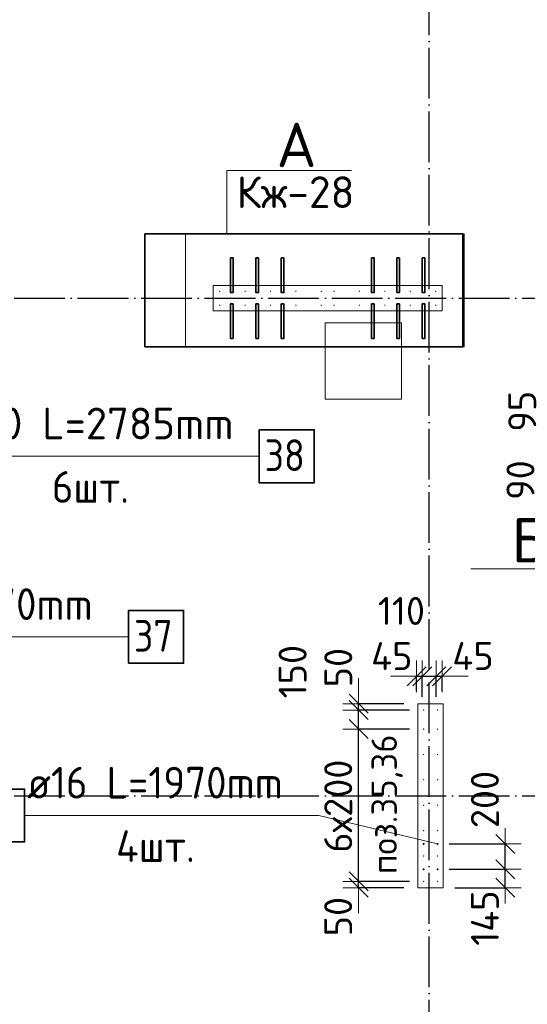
# Model space of a CAD drawing. Header units: millimetres. Extents: x -3725 to 93325, y -74170 to 82591.
# Tile 47 of 140: x 63476 to 67471, y 21696 to 29455. Entities that reach past the tile are written whole.
import ezdxf

# ---------------------------------------------------------------- set-up
doc = ezdxf.new("R2010")
doc.units = ezdxf.units.MM
doc.header["$PDMODE"] = 65
for name, pattern in [('______11', [500, 400, -50, 0, -50]), ('______3', [500, 400, -100]), ('______5', [1100, 800, -100, 100, -100])]:
    doc.linetypes.add(name, pattern=pattern)
for name, color, linetype, lineweight in [('Standard', 7, 'Continuous', 25), ('Арм.стержн. Выпуски', 180, 'Continuous', 35), ('Балка_ общее', 7, '______3', 13), ('Колонна (1)', 7, 'Continuous', 35), ('Колонна (2)', 7, 'Continuous', 35), ('Размерная линия_ общее', 7, 'Continuous', 13), ('Фундамент (1)', 7, 'Continuous', 35)]:
    doc.layers.add(name, color=color, linetype=linetype, lineweight=lineweight)
doc.layers.add('Осевая линия_ общее', color=7, linetype='______5', lineweight=13, true_color=0xa0a0a0)
doc.styles.add('ISOCPEUR', font='ISOCPEUR')
doc.dimstyles.new('DIMSTYLE_3', dxfattribs={"dimtxt": 220, "dimasz": 250, "dimexe": 0, "dimexo": 0, "dimgap": 110, "dimtad": 2, "dimdec": 0, "dimrnd": 5, "dimzin": 12, "dimdsep": 46, "dimtxsty": 'ISOCPEUR', "dimblk1": 'ALL_ML_STRICH', "dimblk2": 'ALL_ML_STRICH', "dimsah": 1, "dimcen": 0, "dimclrd": 7, "dimclre": 256, "dimclrt": 7, "dimadec": 0, "dimazin": 0, "dimtfac": 1, "dimtdec": 0, "dimtix": 1, "dimtmove": 2, "dimatfit": 3, "dimfxl": 0, "dimtzin": 0, "dimlwd": 0, "dimlwe": -3, "dimarcsym": 0})
doc.dimstyles.new('DIMSTYLE_5', dxfattribs={"dimtxt": 220, "dimasz": 250, "dimexe": 0, "dimexo": 0, "dimgap": 110, "dimtad": 2, "dimdec": 0, "dimrnd": 5, "dimzin": 12, "dimdsep": 46, "dimtxsty": 'ISOCPEUR', "dimblk1": 'ALL_ML_STRICH', "dimblk2": 'ALL_ML_STRICH', "dimsah": 1, "dimcen": 0, "dimclrd": 7, "dimclre": 256, "dimclrt": 7, "dimadec": 0, "dimazin": 0, "dimtfac": 1, "dimtdec": 0, "dimtix": 1, "dimtmove": 2, "dimatfit": 3, "dimfxl": 0, "dimtvp": 1.2, "dimtzin": 0, "dimlwd": 0, "dimlwe": -3, "dimarcsym": 0})

# ---------------------------------------------------------------- blocks, each defined once
blk = doc.blocks.new('ALL_ML_STRICH')
at = {"color": 0, "linetype": 'ByBlock', "lineweight": -2}
for p, q in [((0, -0.5), (0, 0.5)), ((-1, 0), (0.5, 0)), ((-0.3, -0.3), (0.3, 0.3))]:
    blk.add_line(p, q, dxfattribs=at)
blk = doc.blocks.new('*D303')
at = {"layer": 'DEFPOINTS', "color": 7, "linetype": 'Continuous', "lineweight": 13, "transparency": 33554687}
for p in [(66755, 22760), (66800, 22615), (67297.7, 22615)]:
    blk.add_point(p, dxfattribs=at)
at = {"layer": 'Размерная линия_ общее', "color": 253, "linetype": 'Continuous', "lineweight": -2, "true_color": 0xa0a0a0, "transparency": 33554687}
for p, q in [((66855, 22760), (67297.7, 22760)), ((66900, 22615), (67297.7, 22615))]:
    blk.add_line(p, q, dxfattribs=at)
at = {"layer": 'Размерная линия_ общее', "color": 7, "linetype": 'Continuous', "lineweight": -2, "transparency": 33554687}
blk.add_line((67297.7, 22615), (67297.7, 22760), dxfattribs=at)
at = {"layer": 'Размерная линия_ общее', "color": 7, "linetype": 'Continuous', "lineweight": 13, "transparency": 33554687, "xscale": 250, "yscale": 250, "zscale": 250}
for p, rotation in [((67297.7, 22760), 90), ((67297.7, 22615), 270)]:
    blk.add_blockref('ALL_ML_STRICH', p, dxfattribs=dict(at, rotation=rotation))
at = {"layer": 'Размерная линия_ общее', "color": 7, "linetype": 'Continuous', "lineweight": 13, "transparency": 33554687, "insert": (67137.5, 22375.5), "char_height": 220, "width": 660, "attachment_point": 5, "rotation": 90, "style": 'ISOCPEUR'}
blk.add_mtext('\\A1;{145}', dxfattribs=at)
blk = doc.blocks.new('*D304')
at = {"layer": 'DEFPOINTS', "color": 7, "linetype": 'Continuous', "lineweight": 13, "transparency": 33554687}
for p in [(66755, 22960), (66755, 22760), (67297.7, 22760)]:
    blk.add_point(p, dxfattribs=at)
at = {"layer": 'Размерная линия_ общее', "color": 253, "linetype": 'Continuous', "lineweight": -2, "true_color": 0xa0a0a0, "transparency": 33554687}
for p, q in [((66855, 22960), (67297.7, 22960)), ((66855, 22760), (67297.7, 22760))]:
    blk.add_line(p, q, dxfattribs=at)
at = {"layer": 'Размерная линия_ общее', "color": 7, "linetype": 'Continuous', "lineweight": -2, "transparency": 33554687}
blk.add_line((67297.7, 22760), (67297.7, 22960), dxfattribs=at)
at = {"layer": 'Размерная линия_ общее', "color": 7, "linetype": 'Continuous', "lineweight": 13, "transparency": 33554687, "xscale": 250, "yscale": 250, "zscale": 250}
for p, rotation in [((67297.7, 22960), 90), ((67297.7, 22760), 270)]:
    blk.add_blockref('ALL_ML_STRICH', p, dxfattribs=dict(at, rotation=rotation))
at = {"layer": 'Размерная линия_ общее', "color": 7, "linetype": 'Continuous', "lineweight": 13, "transparency": 33554687, "insert": (67137.6, 23310.1), "char_height": 220, "width": 660, "attachment_point": 5, "rotation": 90, "style": 'ISOCPEUR'}
blk.add_mtext('\\A1;{200}', dxfattribs=at)
blk = doc.blocks.new('СЛОЖНЫЙ_ОБЪЕКТ_6')
at = {"layer": 'Осевая линия_ общее', "color": 253, "linetype": '______11', "lineweight": -3, "true_color": 0xa0a0a0, "transparency": 33554687}
for p, q in [((66700, 15830), (66700, 40010)), ((56930, 27260), (76830, 27260)), ((56930, 23340), (76830, 23340))]:
    blk.add_line(p, q, dxfattribs=at)
blk = doc.blocks.new('*D598')
at = {"layer": 'DEFPOINTS', "color": 7, "linetype": 'Continuous', "lineweight": 13, "transparency": 33554687}
for p in [(66645, 22665), (66143, 22615), (66600, 22615)]:
    blk.add_point(p, dxfattribs=at)
at = {"layer": 'Размерная линия_ общее', "color": 253, "linetype": 'Continuous', "lineweight": -2, "true_color": 0xa0a0a0, "transparency": 33554687}
for p, q in [((66545, 22665), (66143, 22665)), ((66500, 22615), (66143, 22615))]:
    blk.add_line(p, q, dxfattribs=at)
at = {"layer": 'Размерная линия_ общее', "color": 7, "linetype": 'Continuous', "lineweight": -2, "transparency": 33554687}
blk.add_line((66143, 22615), (66143, 22665), dxfattribs=at)
at = {"layer": 'Размерная линия_ общее', "color": 7, "linetype": 'Continuous', "lineweight": 13, "transparency": 33554687, "xscale": 250, "yscale": 250, "zscale": 250}
for p, rotation in [((66143, 22615), 270), ((66143, 22665), 90)]:
    blk.add_blockref('ALL_ML_STRICH', p, dxfattribs=dict(at, rotation=rotation))
at = {"layer": 'Размерная линия_ общее', "color": 7, "linetype": 'Continuous', "lineweight": 13, "transparency": 33554687, "insert": (65982.7, 22387.5), "char_height": 220, "width": 440, "attachment_point": 5, "rotation": 90, "style": 'ISOCPEUR'}
blk.add_mtext('\\A1;{50}', dxfattribs=at)
blk = doc.blocks.new('*D599')
at = {"layer": 'DEFPOINTS', "color": 7, "linetype": 'Continuous', "lineweight": 13, "transparency": 33554687}
for p in [(66645, 23865), (66143, 22665), (66645, 22665)]:
    blk.add_point(p, dxfattribs=at)
at = {"layer": 'Размерная линия_ общее', "color": 253, "linetype": 'Continuous', "lineweight": -2, "true_color": 0xa0a0a0, "transparency": 33554687}
for p, q in [((66545, 23865), (66143, 23865)), ((66545, 22665), (66143, 22665))]:
    blk.add_line(p, q, dxfattribs=at)
at = {"layer": 'Размерная линия_ общее', "color": 7, "linetype": 'Continuous', "lineweight": -2, "transparency": 33554687}
blk.add_line((66143, 22665), (66143, 23865), dxfattribs=at)
at = {"layer": 'Размерная линия_ общее', "color": 7, "linetype": 'Continuous', "lineweight": 13, "transparency": 33554687, "xscale": 250, "yscale": 250, "zscale": 250}
for p, rotation in [((66143, 23865), 90), ((66143, 22665), 270)]:
    blk.add_blockref('ALL_ML_STRICH', p, dxfattribs=dict(at, rotation=rotation))
at = {"layer": 'Размерная линия_ общее', "color": 7, "linetype": 'Continuous', "lineweight": 13, "transparency": 33554687, "insert": (65873, 22891), "char_height": 220, "width": 11, "attachment_point": 1, "rotation": 90, "line_spacing_factor": 0.60241, "style": 'ISOCPEUR'}
blk.add_mtext('6х200', dxfattribs=at)
blk = doc.blocks.new('*D600')
at = {"layer": 'DEFPOINTS', "color": 7, "linetype": 'Continuous', "lineweight": 13, "transparency": 33554687}
for p in [(66645, 24015), (66143, 23865), (66645, 23865)]:
    blk.add_point(p, dxfattribs=at)
at = {"layer": 'Размерная линия_ общее', "color": 253, "linetype": 'Continuous', "lineweight": -2, "true_color": 0xa0a0a0, "transparency": 33554687}
for p, q in [((66545, 24015), (66143, 24015)), ((66545, 23865), (66143, 23865))]:
    blk.add_line(p, q, dxfattribs=at)
at = {"layer": 'Размерная линия_ общее', "color": 7, "linetype": 'Continuous', "lineweight": -2, "transparency": 33554687}
blk.add_line((66143, 23865), (66143, 24015), dxfattribs=at)
at = {"layer": 'Размерная линия_ общее', "color": 7, "linetype": 'Continuous', "lineweight": 13, "transparency": 33554687, "xscale": 250, "yscale": 250, "zscale": 250}
for p, rotation in [((66143, 24015), 90), ((66143, 23865), 270)]:
    blk.add_blockref('ALL_ML_STRICH', p, dxfattribs=dict(at, rotation=rotation))
at = {"layer": 'Размерная линия_ общее', "color": 7, "linetype": 'Continuous', "lineweight": 13, "transparency": 33554687, "insert": (65624.1, 24317.7), "char_height": 220, "width": 660, "attachment_point": 5, "rotation": 90, "style": 'ISOCPEUR'}
blk.add_mtext('\\A1;{150}', dxfattribs=at)
blk = doc.blocks.new('*D601')
at = {"layer": 'DEFPOINTS', "color": 7, "linetype": 'Continuous', "lineweight": 13, "transparency": 33554687}
for p in [(66600, 24065), (66143, 24015), (66645, 24015)]:
    blk.add_point(p, dxfattribs=at)
at = {"layer": 'Размерная линия_ общее', "color": 253, "linetype": 'Continuous', "lineweight": -2, "true_color": 0xa0a0a0, "transparency": 33554687}
for p, q in [((66500, 24065), (66143, 24065)), ((66545, 24015), (66143, 24015))]:
    blk.add_line(p, q, dxfattribs=at)
at = {"layer": 'Размерная линия_ общее', "color": 7, "linetype": 'Continuous', "lineweight": -2, "transparency": 33554687}
blk.add_line((66143, 24015), (66143, 24065), dxfattribs=at)
at = {"layer": 'Размерная линия_ общее', "color": 7, "linetype": 'Continuous', "lineweight": 13, "transparency": 33554687, "xscale": 250, "yscale": 250, "zscale": 250}
for p, rotation in [((66143, 24015), 270), ((66143, 24065), 90)]:
    blk.add_blockref('ALL_ML_STRICH', p, dxfattribs=dict(at, rotation=rotation))
at = {"layer": 'Размерная линия_ общее', "color": 7, "linetype": 'Continuous', "lineweight": 13, "transparency": 33554687, "insert": (65983.4, 24349.4), "char_height": 220, "width": 440, "attachment_point": 5, "rotation": 90, "style": 'ISOCPEUR'}
blk.add_mtext('\\A1;{50}', dxfattribs=at)
blk = doc.blocks.new('*D751')
at = {"layer": 'DEFPOINTS', "color": 7, "linetype": 'Continuous', "lineweight": 13, "transparency": 33554687}
for p in [(68365, 26095), (67931.7, 26005.5), (68365, 26005.5)]:
    blk.add_point(p, dxfattribs=at)
at = {"layer": 'Размерная линия_ общее', "color": 253, "linetype": 'Continuous', "lineweight": -2, "true_color": 0xa0a0a0, "transparency": 33554687}
for p, q in [((68265, 26095), (67931.7, 26095)), ((68265, 26005.5), (67931.7, 26005.5))]:
    blk.add_line(p, q, dxfattribs=at)
at = {"layer": 'Размерная линия_ общее', "color": 7, "linetype": 'Continuous', "lineweight": -2, "transparency": 33554687}
blk.add_line((67931.7, 26005.5), (67931.7, 26095), dxfattribs=at)
at = {"layer": 'Размерная линия_ общее', "color": 7, "linetype": 'Continuous', "lineweight": 13, "transparency": 33554687, "xscale": 250, "yscale": 250, "zscale": 250}
for p, rotation in [((67931.7, 26005.5), 270), ((67931.7, 26095), 90)]:
    blk.add_blockref('ALL_ML_STRICH', p, dxfattribs=dict(at, rotation=rotation))
at = {"layer": 'Размерная линия_ общее', "color": 7, "linetype": 'Continuous', "lineweight": 13, "transparency": 33554687, "insert": (67417.2, 25827.3), "char_height": 220, "width": 440, "attachment_point": 5, "rotation": 90, "style": 'ISOCPEUR'}
blk.add_mtext('\\A1;{90}', dxfattribs=at)
blk = doc.blocks.new('*D752')
at = {"layer": 'DEFPOINTS', "color": 7, "linetype": 'Continuous', "lineweight": 13, "transparency": 33554687}
for p in [(68365, 26190), (67931.7, 26095), (68365, 26095)]:
    blk.add_point(p, dxfattribs=at)
at = {"layer": 'Размерная линия_ общее', "color": 253, "linetype": 'Continuous', "lineweight": -2, "true_color": 0xa0a0a0, "transparency": 33554687}
for p, q in [((68265, 26190), (67931.7, 26190)), ((68265, 26095), (67931.7, 26095))]:
    blk.add_line(p, q, dxfattribs=at)
at = {"layer": 'Размерная линия_ общее', "color": 7, "linetype": 'Continuous', "lineweight": -2, "transparency": 33554687}
blk.add_line((67931.7, 26095), (67931.7, 26190), dxfattribs=at)
at = {"layer": 'Размерная линия_ общее', "color": 7, "linetype": 'Continuous', "lineweight": 13, "transparency": 33554687, "xscale": 250, "yscale": 250, "zscale": 250}
for p, rotation in [((67931.7, 26095), 270), ((67931.7, 26190), 90)]:
    blk.add_blockref('ALL_ML_STRICH', p, dxfattribs=dict(at, rotation=rotation))
at = {"layer": 'Размерная линия_ общее', "color": 7, "linetype": 'Continuous', "lineweight": 13, "transparency": 33554687, "insert": (67431.3, 26369.1), "char_height": 220, "width": 440, "attachment_point": 5, "rotation": 90, "style": 'ISOCPEUR'}
blk.add_mtext('\\A1;{95}', dxfattribs=at)
blk = doc.blocks.new('*D792')
at = {"layer": 'DEFPOINTS', "color": 7, "linetype": 'Continuous', "lineweight": 13, "transparency": 33554687}
for p in [(66600, 24280.9), (66600, 24065), (66645, 24020)]:
    blk.add_point(p, dxfattribs=at)
at = {"layer": 'Размерная линия_ общее', "color": 253, "linetype": 'Continuous', "lineweight": -2, "true_color": 0xa0a0a0, "transparency": 33554687}
for p, q in [((66600, 24165), (66600, 24280.9)), ((66645, 24120), (66645, 24280.9))]:
    blk.add_line(p, q, dxfattribs=at)
at = {"layer": 'Размерная линия_ общее', "color": 7, "linetype": 'Continuous', "lineweight": -2, "transparency": 33554687}
blk.add_line((66600, 24280.9), (66645, 24280.9), dxfattribs=at)
at = {"layer": 'Размерная линия_ общее', "color": 7, "linetype": 'Continuous', "lineweight": 13, "transparency": 33554687, "xscale": 250, "yscale": 250, "zscale": 250}
blk.add_blockref('ALL_ML_STRICH', (66645, 24280.9), dxfattribs=at)
at = {"layer": 'Размерная линия_ общее', "color": 7, "linetype": 'Continuous', "lineweight": 13, "transparency": 33554687, "xscale": 250, "yscale": 250, "zscale": 250, "rotation": 180}
blk.add_blockref('ALL_ML_STRICH', (66600, 24280.9), dxfattribs=at)
at = {"layer": 'Размерная линия_ общее', "color": 7, "linetype": 'Continuous', "lineweight": 13, "transparency": 33554687, "insert": (66404.7, 24440.1), "char_height": 220, "width": 440, "attachment_point": 5, "style": 'ISOCPEUR'}
blk.add_mtext('\\A1;{45}', dxfattribs=at)
blk = doc.blocks.new('*D793')
at = {"layer": 'DEFPOINTS', "color": 7, "linetype": 'Continuous', "lineweight": 13, "transparency": 33554687}
for p in [(66645, 24280.9), (66645, 24020), (66755, 24020)]:
    blk.add_point(p, dxfattribs=at)
at = {"layer": 'Размерная линия_ общее', "color": 253, "linetype": 'Continuous', "lineweight": -2, "true_color": 0xa0a0a0, "transparency": 33554687}
for p, q in [((66645, 24120), (66645, 24280.9)), ((66755, 24120), (66755, 24280.9))]:
    blk.add_line(p, q, dxfattribs=at)
at = {"layer": 'Размерная линия_ общее', "color": 7, "linetype": 'Continuous', "lineweight": -2, "transparency": 33554687}
blk.add_line((66645, 24280.9), (66755, 24280.9), dxfattribs=at)
at = {"layer": 'Размерная линия_ общее', "color": 7, "linetype": 'Continuous', "lineweight": 13, "transparency": 33554687, "xscale": 250, "yscale": 250, "zscale": 250}
blk.add_blockref('ALL_ML_STRICH', (66755, 24280.9), dxfattribs=at)
at = {"layer": 'Размерная линия_ общее', "color": 7, "linetype": 'Continuous', "lineweight": 13, "transparency": 33554687, "xscale": 250, "yscale": 250, "zscale": 250, "rotation": 180}
blk.add_blockref('ALL_ML_STRICH', (66645, 24280.9), dxfattribs=at)
at = {"layer": 'Размерная линия_ общее', "color": 7, "linetype": 'Continuous', "lineweight": 13, "transparency": 33554687, "insert": (66480.6, 24795.8), "char_height": 220, "width": 660, "attachment_point": 5, "style": 'ISOCPEUR'}
blk.add_mtext('\\A1;{110}', dxfattribs=at)
blk = doc.blocks.new('*D794')
at = {"layer": 'DEFPOINTS', "color": 7, "linetype": 'Continuous', "lineweight": 13, "transparency": 33554687}
for p in [(66755, 24280.9), (66800, 24065), (66755, 24020)]:
    blk.add_point(p, dxfattribs=at)
at = {"layer": 'Размерная линия_ общее', "color": 253, "linetype": 'Continuous', "lineweight": -2, "true_color": 0xa0a0a0, "transparency": 33554687}
for p, q in [((66755, 24120), (66755, 24280.9)), ((66800, 24165), (66800, 24280.9))]:
    blk.add_line(p, q, dxfattribs=at)
at = {"layer": 'Размерная линия_ общее', "color": 7, "linetype": 'Continuous', "lineweight": -2, "transparency": 33554687}
blk.add_line((66755, 24280.9), (66800, 24280.9), dxfattribs=at)
at = {"layer": 'Размерная линия_ общее', "color": 7, "linetype": 'Continuous', "lineweight": 13, "transparency": 33554687, "xscale": 250, "yscale": 250, "zscale": 250}
blk.add_blockref('ALL_ML_STRICH', (66800, 24280.9), dxfattribs=at)
at = {"layer": 'Размерная линия_ общее', "color": 7, "linetype": 'Continuous', "lineweight": 13, "transparency": 33554687, "xscale": 250, "yscale": 250, "zscale": 250, "rotation": 180}
blk.add_blockref('ALL_ML_STRICH', (66755, 24280.9), dxfattribs=at)
at = {"layer": 'Размерная линия_ общее', "color": 7, "linetype": 'Continuous', "lineweight": 13, "transparency": 33554687, "insert": (67043.9, 24440.8), "char_height": 220, "width": 440, "attachment_point": 5, "style": 'ISOCPEUR'}
blk.add_mtext('\\A1;{45}', dxfattribs=at)

msp = doc.modelspace()

# ---------------------------------------------------------------- hatches: boundary and pattern name
at = {"layer": 'Арм.стержн. Выпуски', "linetype": 'Continuous', "lineweight": 35, "transparency": 33554687}
for color, points in [(4, [(65055, 27315), (65054.6, 27316.9), (65053.5, 27318.5), (65051.9, 27319.6), (65050, 27320), (65048.1, 27319.6), (65046.5, 27318.5), (65045.4, 27316.9), (65045, 27315), (65045.4, 27313.1), (65046.5, 27311.5), (65048.1, 27310.4), (65050, 27310), (65051.9, 27310.4), (65053.5, 27311.5), (65054.6, 27313.1)]), (4, [(65255, 27315), (65254.6, 27316.9), (65253.5, 27318.5), (65251.9, 27319.6), (65250, 27320), (65248.1, 27319.6), (65246.5, 27318.5), (65245.4, 27316.9), (65245, 27315), (65245.4, 27313.1), (65246.5, 27311.5), (65248.1, 27310.4), (65250, 27310), (65251.9, 27310.4), (65253.5, 27311.5), (65254.6, 27313.1)]), (4, [(65455, 27315), (65454.6, 27316.9), (65453.5, 27318.5), (65451.9, 27319.6), (65450, 27320), (65448.1, 27319.6), (65446.5, 27318.5), (65445.4, 27316.9), (65445, 27315), (65445.4, 27313.1), (65446.5, 27311.5), (65448.1, 27310.4), (65450, 27310), (65451.9, 27310.4), (65453.5, 27311.5), (65454.6, 27313.1)]), (4, [(65655, 27315), (65654.6, 27316.9), (65653.5, 27318.5), (65651.9, 27319.6), (65650, 27320), (65648.1, 27319.6), (65646.5, 27318.5), (65645.4, 27316.9), (65645, 27315), (65645.4, 27313.1), (65646.5, 27311.5), (65648.1, 27310.4), (65650, 27310), (65651.9, 27310.4), (65653.5, 27311.5), (65654.6, 27313.1)]), (4, [(65855, 27315), (65854.6, 27316.9), (65853.5, 27318.5), (65851.9, 27319.6), (65850, 27320), (65848.1, 27319.6), (65846.5, 27318.5), (65845.4, 27316.9), (65845, 27315), (65845.4, 27313.1), (65846.5, 27311.5), (65848.1, 27310.4), (65850, 27310), (65851.9, 27310.4), (65853.5, 27311.5), (65854.6, 27313.1)]), (4, [(65955, 27315), (65954.6, 27316.9), (65953.5, 27318.5), (65951.9, 27319.6), (65950, 27320), (65948.1, 27319.6), (65946.5, 27318.5), (65945.4, 27316.9), (65945, 27315), (65945.4, 27313.1), (65946.5, 27311.5), (65948.1, 27310.4), (65950, 27310), (65951.9, 27310.4), (65953.5, 27311.5), (65954.6, 27313.1)]), (4, [(66155, 27315), (66154.6, 27316.9), (66153.5, 27318.5), (66151.9, 27319.6), (66150, 27320), (66148.1, 27319.6), (66146.5, 27318.5), (66145.4, 27316.9), (66145, 27315), (66145.4, 27313.1), (66146.5, 27311.5), (66148.1, 27310.4), (66150, 27310), (66151.9, 27310.4), (66153.5, 27311.5), (66154.6, 27313.1)]), (4, [(66355, 27315), (66354.6, 27316.9), (66353.5, 27318.5), (66351.9, 27319.6), (66350, 27320), (66348.1, 27319.6), (66346.5, 27318.5), (66345.4, 27316.9), (66345, 27315), (66345.4, 27313.1), (66346.5, 27311.5), (66348.1, 27310.4), (66350, 27310), (66351.9, 27310.4), (66353.5, 27311.5), (66354.6, 27313.1)]), (4, [(66555, 27315), (66554.6, 27316.9), (66553.5, 27318.5), (66551.9, 27319.6), (66550, 27320), (66548.1, 27319.6), (66546.5, 27318.5), (66545.4, 27316.9), (66545, 27315), (66545.4, 27313.1), (66546.5, 27311.5), (66548.1, 27310.4), (66550, 27310), (66551.9, 27310.4), (66553.5, 27311.5), (66554.6, 27313.1)]), (4, [(66755, 27315), (66754.6, 27316.9), (66753.5, 27318.5), (66751.9, 27319.6), (66750, 27320), (66748.1, 27319.6), (66746.5, 27318.5), (66745.4, 27316.9), (66745, 27315), (66745.4, 27313.1), (66746.5, 27311.5), (66748.1, 27310.4), (66750, 27310), (66751.9, 27310.4), (66753.5, 27311.5), (66754.6, 27313.1)]), (4, [(65055, 27205), (65054.6, 27206.9), (65053.5, 27208.5), (65051.9, 27209.6), (65050, 27210), (65048.1, 27209.6), (65046.5, 27208.5), (65045.4, 27206.9), (65045, 27205), (65045.4, 27203.1), (65046.5, 27201.5), (65048.1, 27200.4), (65050, 27200), (65051.9, 27200.4), (65053.5, 27201.5), (65054.6, 27203.1)]), (4, [(65255, 27205), (65254.6, 27206.9), (65253.5, 27208.5), (65251.9, 27209.6), (65250, 27210), (65248.1, 27209.6), (65246.5, 27208.5), (65245.4, 27206.9), (65245, 27205), (65245.4, 27203.1), (65246.5, 27201.5), (65248.1, 27200.4), (65250, 27200), (65251.9, 27200.4), (65253.5, 27201.5), (65254.6, 27203.1)]), (4, [(65455, 27205), (65454.6, 27206.9), (65453.5, 27208.5), (65451.9, 27209.6), (65450, 27210), (65448.1, 27209.6), (65446.5, 27208.5), (65445.4, 27206.9), (65445, 27205), (65445.4, 27203.1), (65446.5, 27201.5), (65448.1, 27200.4), (65450, 27200), (65451.9, 27200.4), (65453.5, 27201.5), (65454.6, 27203.1)]), (4, [(65655, 27205), (65654.6, 27206.9), (65653.5, 27208.5), (65651.9, 27209.6), (65650, 27210), (65648.1, 27209.6), (65646.5, 27208.5), (65645.4, 27206.9), (65645, 27205), (65645.4, 27203.1), (65646.5, 27201.5), (65648.1, 27200.4), (65650, 27200), (65651.9, 27200.4), (65653.5, 27201.5), (65654.6, 27203.1)]), (4, [(65855, 27205), (65854.6, 27206.9), (65853.5, 27208.5), (65851.9, 27209.6), (65850, 27210), (65848.1, 27209.6), (65846.5, 27208.5), (65845.4, 27206.9), (65845, 27205), (65845.4, 27203.1), (65846.5, 27201.5), (65848.1, 27200.4), (65850, 27200), (65851.9, 27200.4), (65853.5, 27201.5), (65854.6, 27203.1)]), (4, [(65955, 27205), (65954.6, 27206.9), (65953.5, 27208.5), (65951.9, 27209.6), (65950, 27210), (65948.1, 27209.6), (65946.5, 27208.5), (65945.4, 27206.9), (65945, 27205), (65945.4, 27203.1), (65946.5, 27201.5), (65948.1, 27200.4), (65950, 27200), (65951.9, 27200.4), (65953.5, 27201.5), (65954.6, 27203.1)]), (4, [(66155, 27205), (66154.6, 27206.9), (66153.5, 27208.5), (66151.9, 27209.6), (66150, 27210), (66148.1, 27209.6), (66146.5, 27208.5), (66145.4, 27206.9), (66145, 27205), (66145.4, 27203.1), (66146.5, 27201.5), (66148.1, 27200.4), (66150, 27200), (66151.9, 27200.4), (66153.5, 27201.5), (66154.6, 27203.1)]), (4, [(66355, 27205), (66354.6, 27206.9), (66353.5, 27208.5), (66351.9, 27209.6), (66350, 27210), (66348.1, 27209.6), (66346.5, 27208.5), (66345.4, 27206.9), (66345, 27205), (66345.4, 27203.1), (66346.5, 27201.5), (66348.1, 27200.4), (66350, 27200), (66351.9, 27200.4), (66353.5, 27201.5), (66354.6, 27203.1)]), (4, [(66555, 27205), (66554.6, 27206.9), (66553.5, 27208.5), (66551.9, 27209.6), (66550, 27210), (66548.1, 27209.6), (66546.5, 27208.5), (66545.4, 27206.9), (66545, 27205), (66545.4, 27203.1), (66546.5, 27201.5), (66548.1, 27200.4), (66550, 27200), (66551.9, 27200.4), (66553.5, 27201.5), (66554.6, 27203.1)]), (4, [(66755, 27205), (66754.6, 27206.9), (66753.5, 27208.5), (66751.9, 27209.6), (66750, 27210), (66748.1, 27209.6), (66746.5, 27208.5), (66745.4, 27206.9), (66745, 27205), (66745.4, 27203.1), (66746.5, 27201.5), (66748.1, 27200.4), (66750, 27200), (66751.9, 27200.4), (66753.5, 27201.5), (66754.6, 27203.1)]), (4, [(66660, 24015), (66659.6, 24016.9), (66658.5, 24018.5), (66656.9, 24019.6), (66655, 24020), (66653.1, 24019.6), (66651.5, 24018.5), (66650.4, 24016.9), (66650, 24015), (66650.4, 24013.1), (66651.5, 24011.5), (66653.1, 24010.4), (66655, 24010), (66656.9, 24010.4), (66658.5, 24011.5), (66659.6, 24013.1)]), (4, [(66770, 24015), (66769.6, 24016.9), (66768.5, 24018.5), (66766.9, 24019.6), (66765, 24020), (66763.1, 24019.6), (66761.5, 24018.5), (66760.4, 24016.9), (66760, 24015), (66760.4, 24013.1), (66761.5, 24011.5), (66763.1, 24010.4), (66765, 24010), (66766.9, 24010.4), (66768.5, 24011.5), (66769.6, 24013.1)]), (4, [(66660, 23865), (66659.6, 23866.9), (66658.5, 23868.5), (66656.9, 23869.6), (66655, 23870), (66653.1, 23869.6), (66651.5, 23868.5), (66650.4, 23866.9), (66650, 23865), (66650.4, 23863.1), (66651.5, 23861.5), (66653.1, 23860.4), (66655, 23860), (66656.9, 23860.4), (66658.5, 23861.5), (66659.6, 23863.1)]), (4, [(66770, 23865), (66769.6, 23866.9), (66768.5, 23868.5), (66766.9, 23869.6), (66765, 23870), (66763.1, 23869.6), (66761.5, 23868.5), (66760.4, 23866.9), (66760, 23865), (66760.4, 23863.1), (66761.5, 23861.5), (66763.1, 23860.4), (66765, 23860), (66766.9, 23860.4), (66768.5, 23861.5), (66769.6, 23863.1)]), (4, [(66660, 23665), (66659.6, 23666.9), (66658.5, 23668.5), (66656.9, 23669.6), (66655, 23670), (66653.1, 23669.6), (66651.5, 23668.5), (66650.4, 23666.9), (66650, 23665), (66650.4, 23663.1), (66651.5, 23661.5), (66653.1, 23660.4), (66655, 23660), (66656.9, 23660.4), (66658.5, 23661.5), (66659.6, 23663.1)]), (4, [(66770, 23665), (66769.6, 23666.9), (66768.5, 23668.5), (66766.9, 23669.6), (66765, 23670), (66763.1, 23669.6), (66761.5, 23668.5), (66760.4, 23666.9), (66760, 23665), (66760.4, 23663.1), (66761.5, 23661.5), (66763.1, 23660.4), (66765, 23660), (66766.9, 23660.4), (66768.5, 23661.5), (66769.6, 23663.1)]), (4, [(66660, 23465), (66659.6, 23466.9), (66658.5, 23468.5), (66656.9, 23469.6), (66655, 23470), (66653.1, 23469.6), (66651.5, 23468.5), (66650.4, 23466.9), (66650, 23465), (66650.4, 23463.1), (66651.5, 23461.5), (66653.1, 23460.4), (66655, 23460), (66656.9, 23460.4), (66658.5, 23461.5), (66659.6, 23463.1)]), (4, [(66770, 23465), (66769.6, 23466.9), (66768.5, 23468.5), (66766.9, 23469.6), (66765, 23470), (66763.1, 23469.6), (66761.5, 23468.5), (66760.4, 23466.9), (66760, 23465), (66760.4, 23463.1), (66761.5, 23461.5), (66763.1, 23460.4), (66765, 23460), (66766.9, 23460.4), (66768.5, 23461.5), (66769.6, 23463.1)]), (4, [(66660, 23265), (66659.6, 23266.9), (66658.5, 23268.5), (66656.9, 23269.6), (66655, 23270), (66653.1, 23269.6), (66651.5, 23268.5), (66650.4, 23266.9), (66650, 23265), (66650.4, 23263.1), (66651.5, 23261.5), (66653.1, 23260.4), (66655, 23260), (66656.9, 23260.4), (66658.5, 23261.5), (66659.6, 23263.1)]), (4, [(66770, 23265), (66769.6, 23266.9), (66768.5, 23268.5), (66766.9, 23269.6), (66765, 23270), (66763.1, 23269.6), (66761.5, 23268.5), (66760.4, 23266.9), (66760, 23265), (66760.4, 23263.1), (66761.5, 23261.5), (66763.1, 23260.4), (66765, 23260), (66766.9, 23260.4), (66768.5, 23261.5), (66769.6, 23263.1)]), (4, [(66660, 23065), (66659.6, 23066.9), (66658.5, 23068.5), (66656.9, 23069.6), (66655, 23070), (66653.1, 23069.6), (66651.5, 23068.5), (66650.4, 23066.9), (66650, 23065), (66650.4, 23063.1), (66651.5, 23061.5), (66653.1, 23060.4), (66655, 23060), (66656.9, 23060.4), (66658.5, 23061.5), (66659.6, 23063.1)]), (4, [(66770, 23065), (66769.6, 23066.9), (66768.5, 23068.5), (66766.9, 23069.6), (66765, 23070), (66763.1, 23069.6), (66761.5, 23068.5), (66760.4, 23066.9), (66760, 23065), (66760.4, 23063.1), (66761.5, 23061.5), (66763.1, 23060.4), (66765, 23060), (66766.9, 23060.4), (66768.5, 23061.5), (66769.6, 23063.1)]), (7, [(66663, 22960), (66662.4, 22963.1), (66660.7, 22965.7), (66658.1, 22967.4), (66655, 22968), (66651.9, 22967.4), (66649.3, 22965.7), (66647.6, 22963.1), (66647, 22960), (66647.6, 22956.9), (66649.3, 22954.3), (66651.9, 22952.6), (66655, 22952), (66658.1, 22952.6), (66660.7, 22954.3), (66662.4, 22956.9)]), (7, [(66773, 22960), (66772.4, 22963.1), (66770.7, 22965.7), (66768.1, 22967.4), (66765, 22968), (66761.9, 22967.4), (66759.3, 22965.7), (66757.6, 22963.1), (66757, 22960), (66757.6, 22956.9), (66759.3, 22954.3), (66761.9, 22952.6), (66765, 22952), (66768.1, 22952.6), (66770.7, 22954.3), (66772.4, 22956.9)]), (4, [(66660, 22865), (66659.6, 22866.9), (66658.5, 22868.5), (66656.9, 22869.6), (66655, 22870), (66653.1, 22869.6), (66651.5, 22868.5), (66650.4, 22866.9), (66650, 22865), (66650.4, 22863.1), (66651.5, 22861.5), (66653.1, 22860.4), (66655, 22860), (66656.9, 22860.4), (66658.5, 22861.5), (66659.6, 22863.1)]), (4, [(66770, 22865), (66769.6, 22866.9), (66768.5, 22868.5), (66766.9, 22869.6), (66765, 22870), (66763.1, 22869.6), (66761.5, 22868.5), (66760.4, 22866.9), (66760, 22865), (66760.4, 22863.1), (66761.5, 22861.5), (66763.1, 22860.4), (66765, 22860), (66766.9, 22860.4), (66768.5, 22861.5), (66769.6, 22863.1)]), (7, [(66663, 22760), (66662.4, 22763.1), (66660.7, 22765.7), (66658.1, 22767.4), (66655, 22768), (66651.9, 22767.4), (66649.3, 22765.7), (66647.6, 22763.1), (66647, 22760), (66647.6, 22756.9), (66649.3, 22754.3), (66651.9, 22752.6), (66655, 22752), (66658.1, 22752.6), (66660.7, 22754.3), (66662.4, 22756.9)]), (7, [(66773, 22760), (66772.4, 22763.1), (66770.7, 22765.7), (66768.1, 22767.4), (66765, 22768), (66761.9, 22767.4), (66759.3, 22765.7), (66757.6, 22763.1), (66757, 22760), (66757.6, 22756.9), (66759.3, 22754.3), (66761.9, 22752.6), (66765, 22752), (66768.1, 22752.6), (66770.7, 22754.3), (66772.4, 22756.9)]), (4, [(66660, 22665), (66659.6, 22666.9), (66658.5, 22668.5), (66656.9, 22669.6), (66655, 22670), (66653.1, 22669.6), (66651.5, 22668.5), (66650.4, 22666.9), (66650, 22665), (66650.4, 22663.1), (66651.5, 22661.5), (66653.1, 22660.4), (66655, 22660), (66656.9, 22660.4), (66658.5, 22661.5), (66659.6, 22663.1)]), (4, [(66770, 22665), (66769.6, 22666.9), (66768.5, 22668.5), (66766.9, 22669.6), (66765, 22670), (66763.1, 22669.6), (66761.5, 22668.5), (66760.4, 22666.9), (66760, 22665), (66760.4, 22663.1), (66761.5, 22661.5), (66763.1, 22660.4), (66765, 22660), (66766.9, 22660.4), (66768.5, 22661.5), (66769.6, 22663.1)])]:
    msp.add_hatch(color=color, dxfattribs=at).paths.add_polyline_path(points)

# ---------------------------------------------------------------- linework, layer by layer
at = {"layer": 'Standard', "color": 52, "linetype": 'Continuous', "lineweight": 13, "transparency": 33554687}
for p, q in [((64461.1, 27767.5), (64461.1, 26877.9)), ((64461.1, 27767.5), (64461.1, 26877.9)), ((64461.1, 27767.5), (66963.9, 27767.5)), ((66963.9, 27767.5), (64461.1, 27767.5)), ((66963.9, 27767.5), (66963.9, 26877.9)), ((66963.9, 27767.5), (66963.9, 26877.9)), ((64461.1, 26877.9), (66963.9, 26877.9)), ((66963.9, 26877.9), (64461.1, 26877.9))]:
    msp.add_line(p, q, dxfattribs=at)
at = {"layer": 'Standard', "color": 52, "linetype": 'Continuous', "lineweight": 35, "transparency": 33554687}
for p, q in [((64461.1, 27767.5), (64461.1, 26877.9)), ((64461.1, 27767.5), (64461.1, 26877.9)), ((64461.1, 27767.5), (66963.9, 27767.5)), ((66963.9, 27767.5), (64461.1, 27767.5)), ((66963.9, 27767.5), (66963.9, 26877.9)), ((66963.9, 27767.5), (66963.9, 26877.9)), ((64461.1, 26877.9), (66963.9, 26877.9)), ((66963.9, 26877.9), (64461.1, 26877.9))]:
    msp.add_line(p, q, dxfattribs=at)
at = {"layer": 'Standard', "color": 7, "linetype": 'Continuous', "lineweight": 13, "transparency": 33554687}
msp.add_line((68172.1, 25127.9), (67027.5, 25127.9), dxfattribs=at)
msp.add_lwpolyline([(65107, 27767.5), (65107, 28267.5), (66087, 28267.5)], dxfattribs=at)
msp.add_lwpolyline([(64781.1, 27767.5), (66973.1, 27767.5), (66973.1, 26877.9), (64781.1, 26877.9), (64781.1, 27767.5)], close=True, dxfattribs=at)
at = {"layer": 'Арм.стержн. Выпуски', "color": 7, "linetype": 'Continuous', "lineweight": 13, "transparency": 33554687}
for p, q in [((62946.4, 26014.6), (65361.4, 26014.6)), ((62017.8, 24591.5), (64332.8, 24591.5)), ((63514.2, 23184.5), (65829.2, 23184.5)), ((65829.2, 23184.5), (66765, 22960))]:
    msp.add_line(p, q, dxfattribs=at)
at = {"layer": 'Арм.стержн. Выпуски', "color": 33, "linetype": 'Continuous', "lineweight": 35, "true_color": 0xf0a546, "transparency": 33554687}
for points in [[(65155, 27577), (65155, 27305), (65135, 27305), (65135, 27577), (65155, 27577)], [(65355, 27577), (65355, 27305), (65335, 27305), (65335, 27577), (65355, 27577)], [(65555, 27577), (65555, 27305), (65535, 27305), (65535, 27577), (65555, 27577)], [(66265, 27577), (66265, 27305), (66245, 27305), (66245, 27577), (66265, 27577)], [(66465, 27577), (66465, 27305), (66445, 27305), (66445, 27577), (66465, 27577)], [(66665, 27577), (66665, 27305), (66645, 27305), (66645, 27577), (66665, 27577)], [(65135, 26943), (65135, 27215), (65155, 27215), (65155, 26943), (65135, 26943)], [(65335, 26943), (65335, 27215), (65355, 27215), (65355, 26943), (65335, 26943)], [(65535, 26943), (65535, 27215), (65555, 27215), (65555, 26943), (65535, 26943)], [(66245, 26943), (66245, 27215), (66265, 27215), (66265, 26943), (66245, 26943)], [(66445, 26943), (66445, 27215), (66465, 27215), (66465, 26943), (66445, 26943)], [(66645, 26943), (66645, 27215), (66665, 27215), (66665, 26943), (66645, 26943)]]:
    msp.add_lwpolyline(points, dxfattribs=at)
at = {"layer": 'Арм.стержн. Выпуски', "color": 7, "linetype": 'Continuous', "lineweight": 35, "transparency": 33554687}
for points in [[(65361.4, 25806.3), (65794.7, 25806.3), (65794.7, 26223), (65361.4, 26223), (65361.4, 25806.3)], [(64332.8, 24383.2), (64766.1, 24383.2), (64766.1, 24799.8), (64332.8, 24799.8), (64332.8, 24383.2)], [(63080.9, 22976.1), (63514.2, 22976.1), (63514.2, 23392.8), (63080.9, 23392.8), (63080.9, 22976.1)]]:
    msp.add_lwpolyline(points, dxfattribs=at)
at = {"layer": 'Колонна (1)', "color": 7, "lineweight": 18, "transparency": 33554687}
for p, q in [((65000, 27160), (65000, 27360)), ((65000, 27360), (66800, 27360)), ((66800, 27360), (66800, 27160)), ((66800, 27160), (65000, 27160))]:
    msp.add_line(p, q, dxfattribs=at)
at = {"layer": 'Колонна (1)', "color": 7, "linetype": 'Continuous', "lineweight": 18, "transparency": 33554687}
for p, q in [((65000, 27160), (65000, 27360)), ((65000, 27360), (66800, 27360)), ((66800, 27360), (66800, 27160)), ((66800, 27160), (65000, 27160))]:
    msp.add_line(p, q, dxfattribs=at)
at = {"layer": 'Колонна (2)', "color": 7, "lineweight": 18, "transparency": 33554687}
for p, q in [((66610, 22615), (66610, 24065)), ((66610, 24065), (66810, 24065)), ((66810, 24065), (66810, 22615)), ((66810, 22615), (66610, 22615))]:
    msp.add_line(p, q, dxfattribs=at)
at = {"layer": 'Колонна (2)', "color": 7, "linetype": 'Continuous', "lineweight": 18, "transparency": 33554687}
for p, q in [((66610, 22615), (66610, 24065)), ((66610, 24065), (66810, 24065)), ((66810, 24065), (66810, 22615)), ((66810, 22615), (66610, 22615))]:
    msp.add_line(p, q, dxfattribs=at)
at = {"layer": 'Фундамент (1)', "color": 7, "lineweight": 18, "transparency": 33554687}
for p, q in [((65880, 27065), (65880, 26465)), ((66480, 27065), (65880, 27065)), ((66480, 26465), (66480, 27065)), ((65880, 26465), (66480, 26465))]:
    msp.add_line(p, q, dxfattribs=at)
at = {"layer": 'Фундамент (1)', "color": 7, "linetype": 'Continuous', "lineweight": 18, "transparency": 33554687}
for p, q in [((65880, 27065), (65880, 26465)), ((66480, 27065), (65880, 27065)), ((66480, 26465), (66480, 27065)), ((65880, 26465), (66480, 26465))]:
    msp.add_line(p, q, dxfattribs=at)

# ---------------------------------------------------------------- block references
at = {"layer": 'Балка_ общее', "color": 7, "linetype": 'Continuous', "lineweight": 13, "transparency": 33554687}
msp.add_blockref('СЛОЖНЫЙ_ОБЪЕКТ_6', (0, 0), dxfattribs=at)

# ---------------------------------------------------------------- texts
at = {"layer": 'Standard', "color": 7, "linetype": 'Continuous', "lineweight": 13, "transparency": 33554687, "attachment_point": 5, "style": 'ISOCPEUR'}
for s, insert, char_height, width in [('\\A1;{\\fISOCPEUR|i0|b0;\\H350.000000;\\W1.000000;\\C7;А}\\P', (65654.9, 28467.5), 350, 458.182), ('\\A1;{\\fISOCPEUR|i0|b0;\\H250.000000;\\W1.000000;\\C7;Кж-28}\\P', (65647.2, 28095.3), 250, 1068.75), ('\\A1;{\\fISOCPEUR|i0|b0;\\H350.000000;\\W1.000000;\\C7;Б}\\P', (67489.5, 25354.2), 350, 420)]:
    msp.add_mtext(s, dxfattribs=dict(at, insert=insert, char_height=char_height, width=width))
at = {"layer": 'Standard', "color": 7, "linetype": 'Continuous', "lineweight": 13, "transparency": 33554687, "insert": (66368.4, 23272.4), "char_height": 200, "width": 1196.491, "attachment_point": 5, "rotation": 90, "style": 'ISOCPEUR'}
msp.add_mtext('\\A1;{\\fISOCPEUR|i0|b0;\\H200.000000;\\W1.000000;\\C7;поз.35,36}\\P', dxfattribs=at)
at = {"layer": 'Арм.стержн. Выпуски', "color": 7, "linetype": 'Continuous', "lineweight": 25, "transparency": 33554687, "char_height": 250, "attachment_point": 7, "style": 'ISOCPEUR'}
for s, insert, width in [('\\W0.98;ø20 L=2785mm ', (62966.4, 26148), 2496.203), ('\\W0.87;38', (65403, 25898), 459.01), ('\\W0.94;6шт. ', (63728.9, 25648), 967.739), ('\\W0.94;ø16 L=1970mm ', (62037.8, 24724.8), 2391.341), ('\\W0.87;37', (64374.5, 24474.8), 459.01), ('\\W0.94;ø16 L=1970mm ', (63534.2, 23317.8), 2391.341), ('\\W0.95;4шт. ', (64234.2, 22817.8), 992.98)]:
    msp.add_mtext(s, dxfattribs=dict(at, insert=insert, width=width))

# ---------------------------------------------------------------- dimensions: what is measured, and where the dimension line sits
at = {"layer": 'Размерная линия_ общее', "color": 7, "linetype": 'Continuous', "lineweight": 13, "transparency": 33554687}
for base, p1, p2, picture, middle in [((67931.7, 26190), (68265, 26095), (68265, 26190), '*D752', (67431.3, 26369.1)), ((67931.7158, 26094.9862), (68265, 26005.4549), (68265, 26094.9862), '*D751', (67417.1871, 25827.2622)), ((66143, 24015), (66545, 23865), (66545, 24015), '*D600', (65624.1, 24317.7)), ((66143, 24065), (66545, 24015), (66500, 24065), '*D601', (65983.4, 24349.4)), ((67297.7, 22960), (66855, 22760), (66855, 22960), '*D304', (67137.6, 23310.1)), ((66143, 22665), (66500, 22615), (66545, 22665), '*D598', (65982.7, 22387.5)), ((67297.7, 22760), (66900, 22615), (66855, 22760), '*D303', (67137.5, 22375.5))]:
    dim = msp.add_linear_dim(base=base, p1=p1, p2=p2, angle=90, dimstyle='DIMSTYLE_5', override={"dimpost": '<>', "dimclrd": 7, "dimclre": 253, "dimclrt": 7, "dimlwd": 0, "dimlwe": 65533}, dxfattribs=at)
    dim.commit()
    dim.dimension.update_dxf_attribs({"geometry": picture, "text_midpoint": middle, "dimtype": 160})
for base, p1, p2, picture, middle in [((66755, 24280.9), (66645, 24120), (66755, 24120), '*D793', (66480.6, 24795.8)), ((66645, 24280.9), (66600, 24165), (66645, 24120), '*D792', (66404.7, 24440.1)), ((66800, 24280.9), (66755, 24120), (66800, 24165), '*D794', (67043.9, 24440.8))]:
    dim = msp.add_linear_dim(base=base, p1=p1, p2=p2, dimstyle='DIMSTYLE_5', override={"dimpost": '<>', "dimclrd": 7, "dimclre": 253, "dimclrt": 7, "dimlwd": 0, "dimlwe": 65533}, dxfattribs=at)
    dim.commit()
    dim.dimension.update_dxf_attribs({"geometry": picture, "text_midpoint": middle, "dimtype": 160})
dim = msp.add_linear_dim(base=(66143, 23865), p1=(66545, 22665), p2=(66545, 23865), angle=90, text='6х200', dimstyle='DIMSTYLE_3', override={"dimpost": '<>', "dimclrd": 7, "dimclre": 253, "dimclrt": 7, "dimlwd": 0, "dimlwe": 65533}, dxfattribs=at)
dim.commit()
dim.dimension.update_dxf_attribs({"geometry": '*D599', "text_midpoint": (66033, 23265), "dimtype": 160})

doc.saveas('drawing.dxf')
